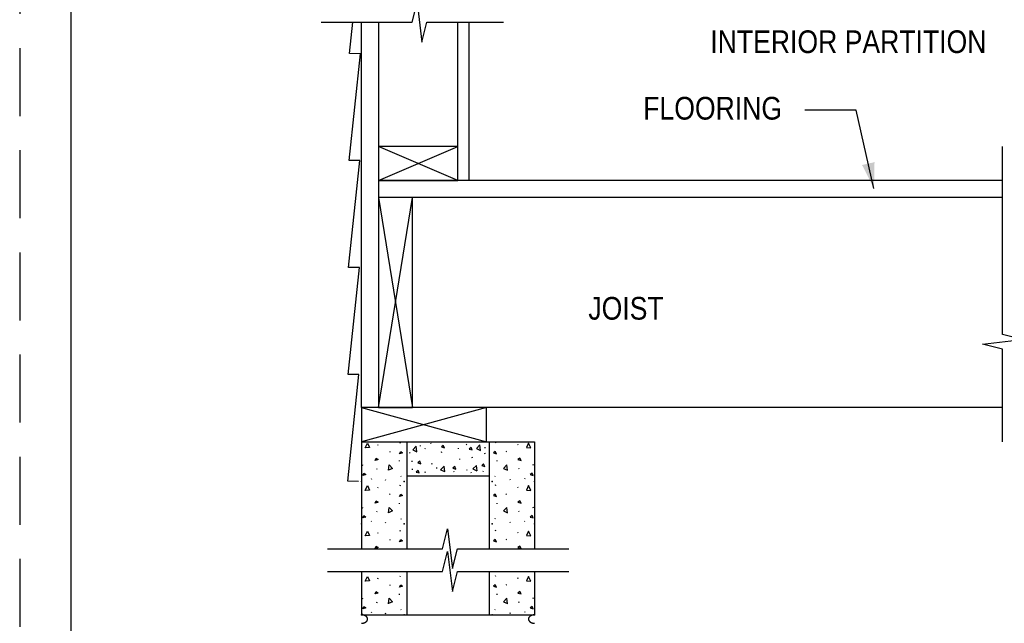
# Model space of a CAD drawing. Extents: x -4.7 to 12.3, y -5.1 to 5.9.
# Tile 17 of 24: x 3.8 to 7.4, y -2.6 to -0.4. Entities that reach past the tile are written whole.
import ezdxf
from ezdxf.enums import TextEntityAlignment as Align

# ---------------------------------------------------------------- set-up
doc = ezdxf.new("R2010")
doc.units = 0
doc.linetypes.add('HIDDEN', pattern=[0.375, 0.25, -0.125])
for name, color, linetype in [('29', 7, 'CONTINUOUS'), ('32', 7, 'CONTINUOUS'), ('35', 7, 'CONTINUOUS')]:
    doc.layers.add(name, color=color, linetype=linetype)

msp = doc.modelspace()

# ---------------------------------------------------------------- linework, layer by layer
at = {"layer": '29', "linetype": 'CONTINUOUS'}
for p, q in [((5.049432, -1.816858), (5.049432, -0.402449)), ((5.111932, -0.402449), (5.111932, -1.816858)), ((5.403599, -0.983525), (5.403599, -0.402449)), ((5.445266, -0.983525), (5.445266, -0.402449)), ((5.111932, -0.983525), (5.403599, -0.858525)), ((5.403599, -0.983525), (5.111932, -0.858525)), ((7.401379, -0.983525), (5.111932, -0.983525)), ((5.111932, -1.816858), (5.236932, -1.046025)), ((5.111932, -1.046025), (5.236932, -1.816858)), ((7.401379, -1.046025), (5.111932, -1.046025)), ((5.049432, -1.816858), (5.507766, -1.941858)), ((5.507766, -1.816858), (5.049432, -1.941858)), ((5.049432, -1.816858), (5.507766, -1.941858)), ((5.507766, -1.816858), (5.049432, -1.941858)), ((7.401379, -1.816858), (5.111932, -1.816858))]:
    msp.add_line(p, q, dxfattribs=at)
for points in [[(4.901814, -0.402449), (5.235219, -0.402449), (5.253448, -0.329533), (5.271677, -0.475366), (5.289906, -0.402449), (5.570266, -0.402449)], [(5.03869, -2.087398), (4.99909, -2.087178), (5.040395, -1.695007), (5.000794, -1.694786), (5.0421, -1.302616), (5.0025, -1.302396), (5.043805, -0.910224), (5.004203, -0.910003), (5.045509, -0.517832), (5.005908, -0.517612), (5.018038, -0.402449)], [(7.401379, -1.941858), (7.401379, -1.602721), (7.328462, -1.584492), (7.474296, -1.566263), (7.401379, -1.548034), (7.401379, -0.858525)], [(4.924432, -2.334939), (5.347452, -2.334939), (5.365681, -2.262022), (5.38391, -2.407855), (5.402139, -2.334939), (5.809848, -2.334939)], [(4.924432, -2.418272), (5.347452, -2.418272), (5.365681, -2.345355), (5.38391, -2.491189), (5.402139, -2.418272), (5.809848, -2.418272)]]:
    msp.add_lwpolyline(points, dxfattribs=at)
for points in [[(5.111932, -0.983525), (5.403599, -0.983525), (5.403599, -0.858525), (5.111932, -0.858525)], [(5.111932, -1.816858), (5.236932, -1.816858), (5.236932, -1.046025), (5.111932, -1.046025)], [(5.049432, -1.941858), (5.507766, -1.941858), (5.507766, -1.816858), (5.049432, -1.816858)], [(5.049432, -1.941858), (5.507766, -1.941858), (5.507766, -1.816858), (5.049432, -1.816858)]]:
    msp.add_lwpolyline(points, close=True, dxfattribs=at)
at = {"layer": '32', "color": 1, "linetype": 'CONTINUOUS'}
for p, q in [((6.864423, -0.725337), (6.676923, -0.725337)), ((6.930091, -1.012448), (6.864423, -0.725337))]:
    msp.add_line(p, q, dxfattribs=at)
at = {"layer": '32', "linetype": 'CONTINUOUS'}
for p, q in [((5.049432, -1.941858), (5.684848, -1.941858)), ((5.049432, -1.941858), (5.049432, -2.334939)), ((5.191842, -1.94725), (5.193233, -1.944125)), ((5.216099, -1.941858), (5.216099, -2.334939)), ((5.305779, -1.950266), (5.304388, -1.947145)), ((5.435733, -1.953517), (5.434342, -1.950396)), ((5.518181, -1.941858), (5.518181, -2.334939)), ((5.542438, -1.94725), (5.541047, -1.944125)), ((5.684848, -1.941858), (5.684848, -2.334939)), ((5.109632, -1.955227), (5.111022, -1.952105)), ((5.152995, -1.977426), (5.154382, -1.979508)), ((5.227806, -1.984404), (5.226415, -1.981283)), ((5.265194, -1.95543), (5.264846, -1.958551)), ((5.283063, -1.96681), (5.282715, -1.969931)), ((5.344764, -1.982779), (5.343374, -1.979658)), ((5.404893, -1.965184), (5.404546, -1.968305)), ((5.502359, -1.961932), (5.502012, -1.965053)), ((5.503958, -1.987655), (5.502568, -1.984534)), ((5.581285, -1.977426), (5.579898, -1.979508)), ((5.624648, -1.955227), (5.623258, -1.952105)), ((5.188061, -2.010703), (5.188409, -2.013824)), ((5.234329, -2.012328), (5.233982, -2.015449)), ((5.307428, -2.022082), (5.307081, -2.025203)), ((5.409767, -2.004201), (5.409419, -2.007322)), ((5.45685, -2.002286), (5.45546, -1.999165)), ((5.546219, -2.010703), (5.545871, -2.013824)), ((5.05344, -2.029113), (5.054827, -2.025988)), ((5.106163, -2.043336), (5.107553, -2.040211)), ((5.235954, -2.04159), (5.235607, -2.044711)), ((5.284661, -2.055934), (5.283271, -2.052813)), ((5.325297, -2.036714), (5.324949, -2.039835)), ((5.390249, -2.054307), (5.388858, -2.051186)), ((5.435758, -2.044841), (5.43541, -2.047962)), ((5.453602, -2.057559), (5.452211, -2.054438)), ((5.495862, -2.049719), (5.495514, -2.05284)), ((5.628117, -2.043336), (5.626727, -2.040211)), ((5.68084, -2.029113), (5.679453, -2.025988)), ((5.084948, -2.076781), (5.086335, -2.078863)), ((5.137729, -2.08357), (5.13912, -2.080449)), ((5.194471, -2.067953), (5.195862, -2.070035)), ((5.216099, -2.066858), (5.518181, -2.066858)), ((5.539809, -2.067953), (5.538418, -2.070035)), ((5.596551, -2.08357), (5.59516, -2.080449)), ((5.649332, -2.076781), (5.647945, -2.078863)), ((5.109632, -2.111477), (5.111022, -2.108355)), ((5.191842, -2.1035), (5.193233, -2.100375)), ((5.542438, -2.1035), (5.541047, -2.100375)), ((5.624648, -2.111477), (5.623258, -2.108355)), ((5.152995, -2.133676), (5.154382, -2.135758)), ((5.188061, -2.166953), (5.188409, -2.170074)), ((5.546219, -2.166953), (5.545871, -2.170074)), ((5.581285, -2.133676), (5.579898, -2.135758)), ((5.05344, -2.185363), (5.054827, -2.182238)), ((5.106163, -2.199586), (5.107553, -2.196461)), ((5.628117, -2.199586), (5.626727, -2.196461)), ((5.68084, -2.185363), (5.679453, -2.182238)), ((5.084948, -2.23303), (5.086335, -2.235112)), ((5.137729, -2.239819), (5.13912, -2.236698)), ((5.194471, -2.224203), (5.195862, -2.226284)), ((5.539809, -2.224203), (5.538418, -2.226284)), ((5.596551, -2.239819), (5.59516, -2.236698)), ((5.649332, -2.23303), (5.647945, -2.235112)), ((5.109632, -2.278142), (5.111022, -2.275021)), ((5.191842, -2.270165), (5.193233, -2.26704)), ((5.542438, -2.270165), (5.541047, -2.26704)), ((5.624648, -2.278142), (5.623258, -2.275021)), ((5.152995, -2.300341), (5.154382, -2.302423)), ((5.581285, -2.300341), (5.579898, -2.302423)), ((5.049432, -2.418272), (5.049432, -2.577273)), ((5.216099, -2.418272), (5.216099, -2.577273)), ((5.518181, -2.418272), (5.518181, -2.577273)), ((5.684848, -2.418272), (5.684848, -2.577273)), ((5.109632, -2.444809), (5.111022, -2.441688)), ((5.191842, -2.436832), (5.193233, -2.433707)), ((5.542438, -2.436832), (5.541047, -2.433707)), ((5.624648, -2.444809), (5.623258, -2.441688)), ((5.152995, -2.467008), (5.154382, -2.46909)), ((5.581285, -2.467008), (5.579898, -2.46909)), ((5.05344, -2.518695), (5.054827, -2.51557)), ((5.188061, -2.500285), (5.188409, -2.503406)), ((5.546219, -2.500285), (5.545871, -2.503406)), ((5.68084, -2.518695), (5.679453, -2.51557)), ((5.106163, -2.532918), (5.107553, -2.529793)), ((5.194471, -2.557535), (5.195862, -2.559617)), ((5.539809, -2.557535), (5.538418, -2.559617)), ((5.628117, -2.532918), (5.626727, -2.529793)), ((5.049432, -2.572267), (5.056944, -2.577273)), ((5.049432, -2.577273), (5.684848, -2.577273)), ((5.084948, -2.566363), (5.086335, -2.568445)), ((5.137729, -2.573152), (5.13912, -2.570031)), ((5.596551, -2.573152), (5.59516, -2.570031)), ((5.649332, -2.566363), (5.647945, -2.568445))]:
    msp.add_line(p, q, dxfattribs=at)
for points in [[(5.062803, -1.96459), (5.072171, -1.946902), (5.079456, -1.963203), (5.063151, -1.96459)], [(5.671477, -1.96459), (5.662109, -1.946902), (5.654824, -1.963203), (5.671129, -1.96459)], [(5.189417, -1.986445), (5.193577, -1.977773), (5.200514, -1.982977), (5.189417, -1.986445)], [(5.252906, -1.978643), (5.250156, -1.958819), (5.237734, -1.971647), (5.252582, -1.978526)], [(5.35396, -1.964098), (5.349799, -1.955426), (5.342862, -1.960629), (5.35396, -1.964098)], [(5.456298, -1.972227), (5.452138, -1.963555), (5.445201, -1.968758), (5.456298, -1.972227)], [(5.486824, -1.973767), (5.484074, -1.953943), (5.471652, -1.966771), (5.4865, -1.97365)], [(5.544863, -1.986445), (5.540703, -1.977773), (5.533766, -1.982977), (5.544863, -1.986445)], [(5.099296, -2.011242), (5.103456, -2.00257), (5.110393, -2.007773), (5.099296, -2.011242)], [(5.267866, -2.022622), (5.263706, -2.013951), (5.256768, -2.019154), (5.267866, -2.022622)], [(5.634984, -2.011242), (5.630824, -2.00257), (5.623887, -2.007773), (5.634984, -2.011242)], [(5.054132, -2.065535), (5.058296, -2.056863), (5.065233, -2.062066), (5.054132, -2.065535)], [(5.148366, -2.046922), (5.151116, -2.027098), (5.163538, -2.039926), (5.14869, -2.046805)], [(5.261367, -2.05676), (5.257207, -2.048089), (5.25027, -2.053292), (5.261367, -2.05676)], [(5.355246, -2.051798), (5.352496, -2.031974), (5.340074, -2.044802), (5.354922, -2.051681)], [(5.396194, -2.04213), (5.392034, -2.033458), (5.385096, -2.038661), (5.396194, -2.04213)], [(5.473828, -2.048547), (5.471078, -2.028723), (5.458656, -2.041551), (5.473504, -2.04843)], [(5.501783, -2.032376), (5.497622, -2.023704), (5.490685, -2.028908), (5.501783, -2.032376)], [(5.585914, -2.046922), (5.583164, -2.027098), (5.570742, -2.039926), (5.58559, -2.046805)], [(5.680148, -2.065535), (5.675984, -2.056863), (5.669047, -2.062066), (5.680148, -2.065535)], [(5.062803, -2.12084), (5.072171, -2.103152), (5.079456, -2.119453), (5.063151, -2.12084)], [(5.671477, -2.12084), (5.662109, -2.103152), (5.654824, -2.119453), (5.671129, -2.12084)], [(5.099296, -2.167492), (5.103456, -2.15882), (5.110393, -2.164023), (5.099296, -2.167492)], [(5.189417, -2.142695), (5.193577, -2.134023), (5.200514, -2.139227), (5.189417, -2.142695)], [(5.544863, -2.142695), (5.540703, -2.134023), (5.533766, -2.139227), (5.544863, -2.142695)], [(5.634984, -2.167492), (5.630824, -2.15882), (5.623887, -2.164023), (5.634984, -2.167492)], [(5.148366, -2.203172), (5.151116, -2.183348), (5.163538, -2.196176), (5.14869, -2.203055)], [(5.585914, -2.203172), (5.583164, -2.183348), (5.570742, -2.196176), (5.58559, -2.203055)], [(5.054132, -2.221785), (5.058296, -2.213113), (5.065233, -2.218316), (5.054132, -2.221785)], [(5.680148, -2.221785), (5.675984, -2.213113), (5.669047, -2.218316), (5.680148, -2.221785)], [(5.062803, -2.287505), (5.072171, -2.269818), (5.079456, -2.286118), (5.063151, -2.287505)], [(5.671477, -2.287505), (5.662109, -2.269818), (5.654824, -2.286118), (5.671129, -2.287505)], [(5.189417, -2.309361), (5.193577, -2.300689), (5.200514, -2.305892), (5.189417, -2.309361)], [(5.544863, -2.309361), (5.540703, -2.300689), (5.533766, -2.305892), (5.544863, -2.309361)], [(5.099296, -2.334158), (5.103456, -2.325486), (5.110393, -2.330689), (5.099296, -2.334158)], [(5.634984, -2.334158), (5.630824, -2.325486), (5.623887, -2.330689), (5.634984, -2.334158)], [(5.062803, -2.454172), (5.072171, -2.436484), (5.079456, -2.452785), (5.063151, -2.454172)], [(5.671477, -2.454172), (5.662109, -2.436484), (5.654824, -2.452785), (5.671129, -2.454172)], [(5.099296, -2.500824), (5.103456, -2.492152), (5.110393, -2.497355), (5.099296, -2.500824)], [(5.189417, -2.476027), (5.193577, -2.467355), (5.200514, -2.472559), (5.189417, -2.476027)], [(5.544863, -2.476027), (5.540703, -2.467355), (5.533766, -2.472559), (5.544863, -2.476027)], [(5.634984, -2.500824), (5.630824, -2.492152), (5.623887, -2.497355), (5.634984, -2.500824)], [(5.148366, -2.536504), (5.151116, -2.51668), (5.163538, -2.529508), (5.14869, -2.536387)], [(5.585914, -2.536504), (5.583164, -2.51668), (5.570742, -2.529508), (5.58559, -2.536387)], [(5.054132, -2.555117), (5.058296, -2.546445), (5.065233, -2.551648), (5.054132, -2.555117)], [(5.680148, -2.555117), (5.675984, -2.546445), (5.669047, -2.551648), (5.680148, -2.555117)]]:
    msp.add_lwpolyline(points, dxfattribs=at)
for points in [[(5.049433, -2.608523, 0.023214), (5.052656, -2.608291, 0.02419), (5.055842, -2.607754, 0.024773), (5.058815, -2.60695, 0.027459), (5.061687, -2.60584, 0.02867), (5.064193, -2.604533, 0.033429), (5.066517, -2.602928, 0.035406), (5.068382, -2.601218, 0.042063), (5.06996, -2.599243, 0.044525), (5.071054, -2.597239, 0.050398), (5.071751, -2.595069, 0.051721), (5.071974, -2.592898, 0.051721), (5.071751, -2.590728, 0.050398), (5.071054, -2.588558, 0.044525), (5.06996, -2.586554, 0.042063), (5.068382, -2.584579, 0.035406), (5.066517, -2.582869, 0.033429), (5.064193, -2.581264, 0.02867), (5.061687, -2.579957, 0.027459), (5.058815, -2.578847, 0.024773), (5.055842, -2.578043, 0.02419), (5.052656, -2.577506, 0.023214), (5.049433, -2.577273)], [(5.684847, -2.577273, 0.023214), (5.681624, -2.577506, 0.02419), (5.678438, -2.578043, 0.024773), (5.675465, -2.578847, 0.027459), (5.672593, -2.579957, 0.02867), (5.670087, -2.581264, 0.033429), (5.667763, -2.582869, 0.035406), (5.665898, -2.584579, 0.042063), (5.66432, -2.586554, 0.044525), (5.663227, -2.588558, 0.050398), (5.662529, -2.590728, 0.051721), (5.662306, -2.592898, 0.051721), (5.662529, -2.595069, 0.050398), (5.663227, -2.597239, 0.044525), (5.66432, -2.599243, 0.042063), (5.665898, -2.601218, 0.035406), (5.667763, -2.602928, 0.033429), (5.670087, -2.604533, 0.02867), (5.672593, -2.60584, 0.027459), (5.675465, -2.60695, 0.024773), (5.678438, -2.607754, 0.02419), (5.681624, -2.608291, 0.023214), (5.684847, -2.608523)]]:
    msp.add_lwpolyline(points, format="xyb", dxfattribs=at)
for p in [(5.049432, -2.087691), (5.205682, -2.087691), (5.528598, -2.087691), (5.684848, -2.087691), (5.049432, -2.24394), (5.205682, -2.24394), (5.528598, -2.24394), (5.684848, -2.24394), (5.049432, -2.577273), (5.205682, -2.577273), (5.528598, -2.577273), (5.684848, -2.577273)]:
    msp.add_point(p, dxfattribs=at)
at = {"layer": '32', "color": 1, "linetype": 'CONTINUOUS'}
msp.add_solid([(6.932036, -0.915832), (6.930091, -1.012448), (6.886341, -0.926284)], dxfattribs=at)
at = {"layer": '35', "linetype": 'HIDDEN'}
msp.add_line((3.795643, 5.87803), (3.795643, -5.12197), dxfattribs=at)
at = {"layer": '35', "linetype": 'CONTINUOUS'}
msp.add_line((3.983143, 5.44053), (3.983143, -4.80947), dxfattribs=at)

# ---------------------------------------------------------------- texts
at = {"layer": '32', "color": 1, "linetype": 'CONTINUOUS', "width": 0.875}
for s, p in [('INTERIOR PARTITION', (6.32957, -0.432098)), ('FLOORING', (6.083491, -0.676283)), ('JOIST', (5.882109, -1.410582))]:
    msp.add_text(s, height=0.083333, dxfattribs=at).set_placement(p, align=Align.TOP_LEFT)

doc.saveas('drawing.dxf')
